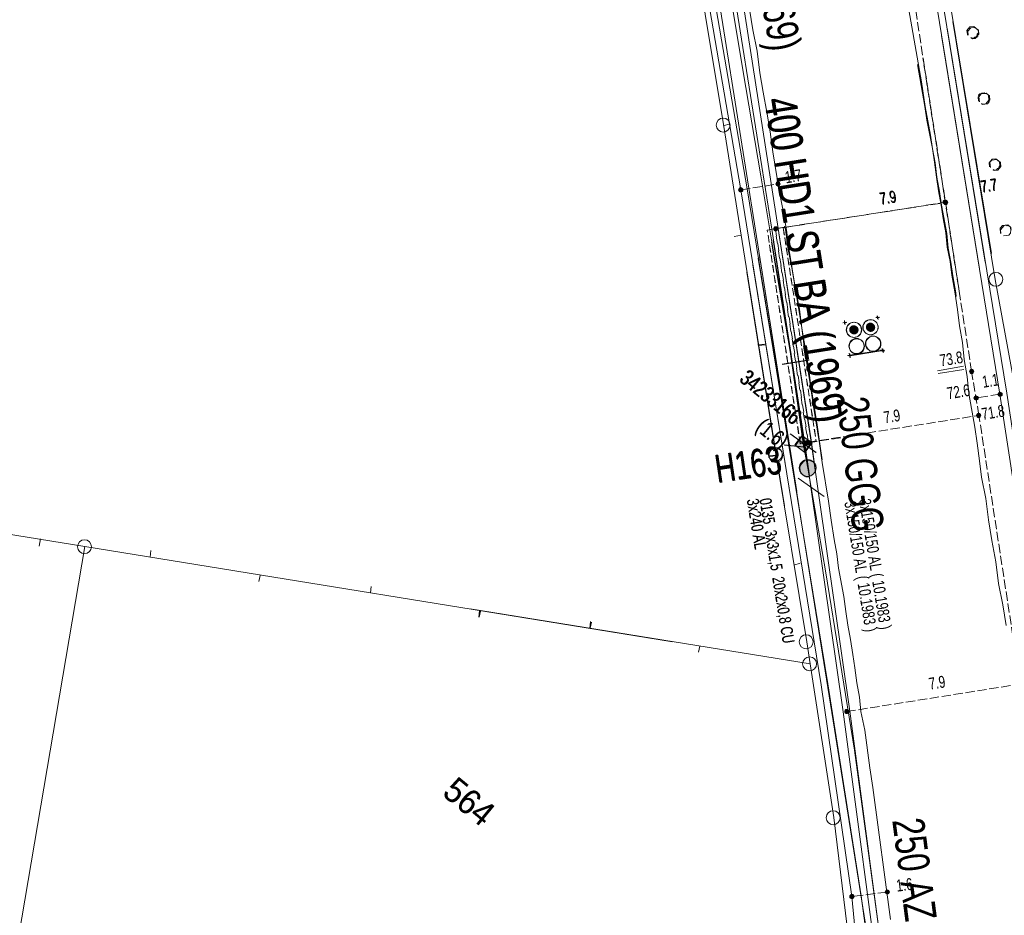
# Model space of a CAD drawing. Header units: metres. Extents: x -740 to 758, y -633 to 854.
# Tile 87 of 256: x -580 to -536, y 39 to 79. Entities that reach past the tile are written whole.
import ezdxf

# ---------------------------------------------------------------- set-up
doc = ezdxf.new("R2010")
doc.units = ezdxf.units.M
doc.header["$MEASUREMENT"] = 0
for name, pattern in [('333_125', [0.4576, 0.3328, -0.1248]), ('333_333', [0.6656, 0.3328, -0.3328]), ('416_125', [0.5408, 0.416, -0.1248])]:
    doc.linetypes.add(name, pattern=pattern)
for name, color, linetype in [('Gas.LOVION', 7, 'Continuous'), ('Grundkarte.LOVION', 7, 'Continuous'), ('Grundkarte_Text.LOVION', 7, 'Continuous'), ('Strom.LOVION', 7, 'Continuous'), ('StromBemass.LOVION', 7, 'Continuous'), ('Wasser.LOVION', 7, 'Continuous')]:
    doc.layers.add(name, color=color, linetype=linetype)
doc.styles.add('ERSTELLTER_STIL_1', font='arial.ttf')

msp = doc.modelspace()

# ---------------------------------------------------------------- hatches: boundary and pattern name
at = {"layer": 'Strom.LOVION', "linetype": 'Continuous', "lineweight": 18}
for points in [[(-542.863, 64.7), (-542.848, 64.72), (-542.836, 64.742), (-542.827, 64.766), (-542.821, 64.79), (-542.818, 64.815), (-542.818, 64.84), (-542.821, 64.865), (-542.828, 64.889), (-542.837, 64.913), (-542.849, 64.935), (-542.864, 64.955), (-542.881, 64.973), (-542.901, 64.989), (-542.922, 65.003), (-542.945, 65.013), (-542.969, 65.021), (-542.993, 65.026), (-543.019, 65.027), (-543.044, 65.026), (-543.068, 65.021), (-543.092, 65.013), (-543.115, 65.002), (-543.136, 64.989), (-543.156, 64.973), (-543.173, 64.954), (-543.187, 64.934), (-543.199, 64.912), (-543.209, 64.888), (-543.215, 64.864), (-543.218, 64.839), (-543.218, 64.814), (-543.215, 64.789), (-543.208, 64.764), (-543.199, 64.741), (-543.187, 64.719), (-543.172, 64.699), (-543.155, 64.68), (-543.135, 64.664), (-543.114, 64.651), (-543.091, 64.64), (-543.067, 64.633), (-543.042, 64.628), (-543.017, 64.627), (-542.992, 64.628), (-542.967, 64.633), (-542.944, 64.641), (-542.921, 64.652), (-542.9, 64.665), (-542.88, 64.681)], [(-542.844, 64.689), (-542.829, 64.709), (-542.817, 64.731), (-542.808, 64.755), (-542.802, 64.779), (-542.798, 64.804), (-542.799, 64.83), (-542.802, 64.855), (-542.808, 64.879), (-542.817, 64.903), (-542.83, 64.925), (-542.845, 64.945), (-542.862, 64.963), (-542.881, 64.979), (-542.903, 64.993), (-542.926, 65.004), (-542.95, 65.011), (-542.975, 65.016), (-543, 65.017), (-543.025, 65.016), (-543.05, 65.011), (-543.074, 65.003), (-543.096, 64.992), (-543.118, 64.979), (-543.137, 64.963), (-543.154, 64.944), (-543.169, 64.924), (-543.181, 64.901), (-543.19, 64.878), (-543.197, 64.853), (-543.2, 64.828), (-543.2, 64.803), (-543.196, 64.778), (-543.19, 64.754), (-543.181, 64.73), (-543.168, 64.708), (-543.154, 64.688), (-543.136, 64.669), (-543.117, 64.653), (-543.095, 64.64), (-543.072, 64.629), (-543.048, 64.622), (-543.024, 64.617), (-542.998, 64.615), (-542.973, 64.617), (-542.948, 64.622), (-542.924, 64.63), (-542.902, 64.641), (-542.88, 64.654), (-542.861, 64.67)], [(-542.117, 64.818), (-542.102, 64.838), (-542.09, 64.86), (-542.081, 64.883), (-542.075, 64.908), (-542.072, 64.933), (-542.072, 64.958), (-542.075, 64.983), (-542.081, 65.007), (-542.09, 65.03), (-542.103, 65.052), (-542.117, 65.073), (-542.135, 65.091), (-542.154, 65.107), (-542.175, 65.12), (-542.198, 65.131), (-542.222, 65.138), (-542.247, 65.143), (-542.272, 65.145), (-542.297, 65.143), (-542.321, 65.138), (-542.345, 65.13), (-542.368, 65.119), (-542.389, 65.106), (-542.408, 65.09), (-542.425, 65.072), (-542.44, 65.051), (-542.452, 65.029), (-542.461, 65.006), (-542.467, 64.981), (-542.471, 64.957), (-542.47, 64.931), (-542.467, 64.907), (-542.461, 64.882), (-542.452, 64.859), (-542.439, 64.837), (-542.425, 64.817), (-542.407, 64.798), (-542.388, 64.783), (-542.367, 64.769), (-542.344, 64.759), (-542.32, 64.751), (-542.295, 64.746), (-542.27, 64.745), (-542.245, 64.746), (-542.221, 64.751), (-542.197, 64.759), (-542.174, 64.77), (-542.153, 64.783), (-542.134, 64.799)], [(-542.098, 64.802), (-542.083, 64.823), (-542.071, 64.845), (-542.062, 64.868), (-542.056, 64.893), (-542.053, 64.918), (-542.053, 64.943), (-542.056, 64.968), (-542.062, 64.992), (-542.072, 65.016), (-542.084, 65.038), (-542.099, 65.058), (-542.116, 65.077), (-542.136, 65.093), (-542.157, 65.106), (-542.18, 65.117), (-542.204, 65.124), (-542.228, 65.129), (-542.254, 65.131), (-542.279, 65.129), (-542.304, 65.124), (-542.327, 65.116), (-542.35, 65.105), (-542.372, 65.092), (-542.391, 65.076), (-542.408, 65.057), (-542.423, 65.037), (-542.435, 65.015), (-542.444, 64.991), (-542.45, 64.967), (-542.453, 64.942), (-542.453, 64.917), (-542.45, 64.892), (-542.444, 64.867), (-542.434, 64.844), (-542.422, 64.822), (-542.407, 64.801), (-542.39, 64.783), (-542.37, 64.767), (-542.349, 64.754), (-542.326, 64.743), (-542.302, 64.735), (-542.278, 64.731), (-542.252, 64.729), (-542.227, 64.731), (-542.202, 64.736), (-542.178, 64.743), (-542.156, 64.754), (-542.134, 64.768), (-542.115, 64.784)], [(-542.215, 64.897), (-542.21, 64.904), (-542.205, 64.912), (-542.202, 64.92), (-542.2, 64.929), (-542.199, 64.938), (-542.199, 64.947), (-542.2, 64.955), (-542.202, 64.964), (-542.206, 64.972), (-542.21, 64.98), (-542.215, 64.987), (-542.221, 64.994), (-542.228, 64.999), (-542.236, 65.004), (-542.244, 65.008), (-542.252, 65.011), (-542.261, 65.012), (-542.27, 65.013), (-542.279, 65.012), (-542.288, 65.011), (-542.296, 65.008), (-542.304, 65.004), (-542.312, 64.999), (-542.319, 64.993), (-542.325, 64.987), (-542.33, 64.98), (-542.334, 64.972), (-542.337, 64.964), (-542.34, 64.955), (-542.341, 64.946), (-542.341, 64.937), (-542.339, 64.928), (-542.337, 64.92), (-542.334, 64.911), (-542.33, 64.904), (-542.324, 64.896), (-542.318, 64.89), (-542.311, 64.884), (-542.304, 64.88), (-542.296, 64.876), (-542.287, 64.873), (-542.278, 64.871), (-542.27, 64.871), (-542.261, 64.871), (-542.252, 64.873), (-542.243, 64.876), (-542.235, 64.88), (-542.228, 64.885), (-542.221, 64.89)], [(-542.202, 64.888), (-542.197, 64.895), (-542.192, 64.903), (-542.189, 64.911), (-542.187, 64.92), (-542.186, 64.929), (-542.186, 64.938), (-542.187, 64.947), (-542.189, 64.955), (-542.193, 64.964), (-542.197, 64.971), (-542.202, 64.979), (-542.208, 64.985), (-542.215, 64.991), (-542.223, 64.996), (-542.231, 64.999), (-542.24, 65.002), (-542.248, 65.004), (-542.257, 65.004), (-542.266, 65.004), (-542.275, 65.002), (-542.284, 64.999), (-542.292, 64.995), (-542.299, 64.991), (-542.306, 64.985), (-542.312, 64.978), (-542.318, 64.971), (-542.322, 64.963), (-542.325, 64.955), (-542.327, 64.946), (-542.328, 64.937), (-542.328, 64.928), (-542.327, 64.919), (-542.325, 64.911), (-542.322, 64.902), (-542.317, 64.894), (-542.312, 64.887), (-542.306, 64.881), (-542.299, 64.875), (-542.291, 64.87), (-542.283, 64.866), (-542.275, 64.864), (-542.266, 64.862), (-542.257, 64.861), (-542.248, 64.862), (-542.239, 64.864), (-542.231, 64.867), (-542.222, 64.87), (-542.215, 64.875), (-542.208, 64.881)], [(-542.96, 64.789), (-542.955, 64.797), (-542.95, 64.804), (-542.947, 64.813), (-542.945, 64.821), (-542.944, 64.83), (-542.944, 64.839), (-542.945, 64.848), (-542.947, 64.857), (-542.951, 64.865), (-542.955, 64.873), (-542.96, 64.88), (-542.966, 64.887), (-542.973, 64.892), (-542.981, 64.897), (-542.989, 64.901), (-542.998, 64.904), (-543.006, 64.905), (-543.015, 64.906), (-543.024, 64.905), (-543.033, 64.904), (-543.041, 64.901), (-543.05, 64.897), (-543.057, 64.892), (-543.064, 64.886), (-543.07, 64.88), (-543.075, 64.873), (-543.08, 64.865), (-543.083, 64.856), (-543.085, 64.848), (-543.086, 64.839), (-543.086, 64.83), (-543.085, 64.821), (-543.083, 64.812), (-543.079, 64.804), (-543.075, 64.796), (-543.07, 64.789), (-543.064, 64.782), (-543.057, 64.777), (-543.049, 64.772), (-543.041, 64.768), (-543.033, 64.765), (-543.024, 64.764), (-543.015, 64.763), (-543.006, 64.764), (-542.997, 64.766), (-542.989, 64.768), (-542.98, 64.772), (-542.973, 64.777), (-542.966, 64.783)], [(-542.944, 64.771), (-542.938, 64.778), (-542.934, 64.786), (-542.931, 64.795), (-542.929, 64.803), (-542.928, 64.812), (-542.928, 64.821), (-542.929, 64.83), (-542.931, 64.839), (-542.934, 64.847), (-542.939, 64.855), (-542.944, 64.862), (-542.95, 64.869), (-542.957, 64.875), (-542.965, 64.879), (-542.973, 64.883), (-542.981, 64.886), (-542.99, 64.888), (-542.999, 64.888), (-543.008, 64.887), (-543.017, 64.886), (-543.025, 64.883), (-543.034, 64.879), (-543.041, 64.874), (-543.048, 64.869), (-543.054, 64.862), (-543.059, 64.855), (-543.064, 64.847), (-543.067, 64.838), (-543.069, 64.83), (-543.07, 64.821), (-543.07, 64.812), (-543.069, 64.803), (-543.067, 64.794), (-543.063, 64.786), (-543.059, 64.778), (-543.054, 64.771), (-543.048, 64.764), (-543.041, 64.759), (-543.033, 64.754), (-543.025, 64.75), (-543.016, 64.747), (-543.008, 64.746), (-542.999, 64.745), (-542.99, 64.746), (-542.981, 64.747), (-542.972, 64.75), (-542.964, 64.754), (-542.957, 64.759), (-542.95, 64.765)]]:
    msp.add_hatch(color=150, dxfattribs=at).paths.add_polyline_path(points)
at = {"layer": 'StromBemass.LOVION', "linetype": 'Continuous', "lineweight": 13}
for points in [[(-548.011, 71.042), (-548.004, 71.052), (-547.998, 71.062), (-547.994, 71.073), (-547.991, 71.085), (-547.989, 71.097), (-547.989, 71.109), (-547.991, 71.121), (-547.994, 71.132), (-547.998, 71.143), (-548.004, 71.154), (-548.011, 71.163), (-548.019, 71.172), (-548.029, 71.18), (-548.039, 71.186), (-548.049, 71.191), (-548.061, 71.195), (-548.073, 71.197), (-548.085, 71.198), (-548.097, 71.197), (-548.108, 71.195), (-548.12, 71.191), (-548.131, 71.186), (-548.141, 71.179), (-548.15, 71.172), (-548.158, 71.163), (-548.165, 71.153), (-548.171, 71.143), (-548.175, 71.132), (-548.178, 71.12), (-548.18, 71.108), (-548.179, 71.096), (-548.178, 71.084), (-548.175, 71.073), (-548.17, 71.062), (-548.165, 71.051), (-548.158, 71.041), (-548.149, 71.033), (-548.14, 71.025), (-548.13, 71.019), (-548.119, 71.014), (-548.108, 71.01), (-548.096, 71.008), (-548.084, 71.007), (-548.072, 71.008), (-548.06, 71.01), (-548.049, 71.014), (-548.038, 71.019), (-548.028, 71.025), (-548.019, 71.033)], [(-546.341, 71.31), (-546.334, 71.32), (-546.328, 71.33), (-546.324, 71.341), (-546.321, 71.352), (-546.32, 71.364), (-546.32, 71.375), (-546.321, 71.387), (-546.324, 71.398), (-546.328, 71.409), (-546.334, 71.419), (-546.341, 71.429), (-546.349, 71.437), (-546.358, 71.445), (-546.368, 71.451), (-546.379, 71.456), (-546.39, 71.46), (-546.401, 71.462), (-546.413, 71.462), (-546.425, 71.462), (-546.436, 71.459), (-546.447, 71.456), (-546.458, 71.451), (-546.468, 71.444), (-546.477, 71.437), (-546.485, 71.428), (-546.491, 71.419), (-546.497, 71.409), (-546.501, 71.398), (-546.504, 71.386), (-546.506, 71.375), (-546.505, 71.363), (-546.504, 71.352), (-546.501, 71.34), (-546.497, 71.329), (-546.491, 71.319), (-546.484, 71.31), (-546.476, 71.301), (-546.467, 71.294), (-546.457, 71.288), (-546.447, 71.283), (-546.435, 71.279), (-546.424, 71.277), (-546.412, 71.276), (-546.401, 71.277), (-546.389, 71.279), (-546.378, 71.283), (-546.367, 71.288), (-546.358, 71.294), (-546.349, 71.302)], [(-538.837, 70.496), (-538.83, 70.506), (-538.824, 70.516), (-538.82, 70.527), (-538.817, 70.539), (-538.816, 70.55), (-538.816, 70.562), (-538.817, 70.574), (-538.82, 70.585), (-538.825, 70.596), (-538.83, 70.607), (-538.837, 70.616), (-538.845, 70.625), (-538.855, 70.632), (-538.865, 70.639), (-538.875, 70.644), (-538.887, 70.647), (-538.898, 70.649), (-538.91, 70.65), (-538.922, 70.649), (-538.933, 70.647), (-538.945, 70.643), (-538.955, 70.638), (-538.965, 70.632), (-538.974, 70.624), (-538.983, 70.616), (-538.989, 70.606), (-538.995, 70.596), (-538.999, 70.585), (-539.002, 70.573), (-539.004, 70.561), (-539.004, 70.55), (-539.002, 70.538), (-538.999, 70.526), (-538.995, 70.515), (-538.989, 70.505), (-538.982, 70.496), (-538.974, 70.487), (-538.965, 70.479), (-538.955, 70.473), (-538.944, 70.468), (-538.933, 70.464), (-538.921, 70.462), (-538.909, 70.462), (-538.898, 70.462), (-538.886, 70.465), (-538.875, 70.468), (-538.864, 70.473), (-538.854, 70.48), (-538.845, 70.487)], [(-538.816, 70.478), (-538.809, 70.487), (-538.803, 70.498), (-538.799, 70.508), (-538.796, 70.52), (-538.795, 70.531), (-538.795, 70.543), (-538.796, 70.555), (-538.799, 70.566), (-538.803, 70.577), (-538.809, 70.587), (-538.816, 70.597), (-538.824, 70.605), (-538.833, 70.613), (-538.843, 70.619), (-538.854, 70.624), (-538.865, 70.627), (-538.876, 70.63), (-538.888, 70.63), (-538.9, 70.629), (-538.911, 70.627), (-538.922, 70.624), (-538.933, 70.619), (-538.943, 70.612), (-538.952, 70.605), (-538.96, 70.596), (-538.967, 70.587), (-538.972, 70.576), (-538.976, 70.565), (-538.979, 70.554), (-538.981, 70.543), (-538.981, 70.531), (-538.979, 70.519), (-538.976, 70.508), (-538.972, 70.497), (-538.966, 70.487), (-538.959, 70.477), (-538.951, 70.469), (-538.942, 70.461), (-538.932, 70.455), (-538.922, 70.45), (-538.911, 70.447), (-538.899, 70.444), (-538.887, 70.444), (-538.876, 70.444), (-538.864, 70.447), (-538.853, 70.45), (-538.842, 70.455), (-538.833, 70.462), (-538.824, 70.469)], [(-546.445, 69.292), (-546.438, 69.301), (-546.432, 69.312), (-546.428, 69.323), (-546.425, 69.334), (-546.424, 69.345), (-546.424, 69.357), (-546.425, 69.369), (-546.428, 69.38), (-546.433, 69.391), (-546.438, 69.401), (-546.445, 69.411), (-546.453, 69.419), (-546.462, 69.426), (-546.472, 69.433), (-546.483, 69.438), (-546.494, 69.441), (-546.505, 69.443), (-546.517, 69.444), (-546.529, 69.443), (-546.54, 69.441), (-546.551, 69.437), (-546.562, 69.432), (-546.571, 69.426), (-546.58, 69.419), (-546.588, 69.41), (-546.595, 69.401), (-546.601, 69.39), (-546.605, 69.379), (-546.608, 69.368), (-546.609, 69.357), (-546.609, 69.345), (-546.608, 69.333), (-546.605, 69.322), (-546.601, 69.311), (-546.595, 69.301), (-546.588, 69.292), (-546.58, 69.283), (-546.571, 69.276), (-546.561, 69.269), (-546.551, 69.264), (-546.539, 69.261), (-546.528, 69.259), (-546.516, 69.258), (-546.505, 69.259), (-546.493, 69.261), (-546.482, 69.265), (-546.471, 69.27), (-546.462, 69.276), (-546.453, 69.283)], [(-537.652, 62.892), (-537.646, 62.902), (-537.64, 62.912), (-537.636, 62.923), (-537.633, 62.934), (-537.631, 62.946), (-537.631, 62.958), (-537.633, 62.969), (-537.636, 62.981), (-537.64, 62.992), (-537.646, 63.002), (-537.653, 63.012), (-537.661, 63.02), (-537.67, 63.028), (-537.68, 63.034), (-537.691, 63.039), (-537.702, 63.043), (-537.713, 63.045), (-537.725, 63.045), (-537.737, 63.045), (-537.749, 63.042), (-537.76, 63.039), (-537.77, 63.034), (-537.78, 63.027), (-537.789, 63.02), (-537.797, 63.011), (-537.804, 63.002), (-537.81, 62.991), (-537.814, 62.98), (-537.817, 62.969), (-537.819, 62.957), (-537.819, 62.945), (-537.817, 62.934), (-537.814, 62.922), (-537.81, 62.911), (-537.804, 62.901), (-537.797, 62.892), (-537.789, 62.883), (-537.78, 62.876), (-537.77, 62.869), (-537.759, 62.864), (-537.748, 62.861), (-537.736, 62.859), (-537.725, 62.858), (-537.713, 62.859), (-537.701, 62.861), (-537.69, 62.865), (-537.679, 62.87), (-537.67, 62.876), (-537.66, 62.883)], [(-537.653, 62.897), (-537.647, 62.907), (-537.641, 62.917), (-537.637, 62.928), (-537.634, 62.939), (-537.632, 62.951), (-537.632, 62.963), (-537.634, 62.974), (-537.637, 62.985), (-537.641, 62.996), (-537.647, 63.007), (-537.654, 63.016), (-537.662, 63.024), (-537.671, 63.032), (-537.681, 63.038), (-537.691, 63.043), (-537.703, 63.047), (-537.714, 63.049), (-537.726, 63.05), (-537.737, 63.049), (-537.749, 63.047), (-537.76, 63.043), (-537.771, 63.038), (-537.78, 63.032), (-537.789, 63.024), (-537.797, 63.016), (-537.804, 63.006), (-537.81, 62.996), (-537.814, 62.985), (-537.817, 62.974), (-537.818, 62.962), (-537.818, 62.95), (-537.817, 62.939), (-537.814, 62.927), (-537.81, 62.916), (-537.804, 62.906), (-537.797, 62.897), (-537.789, 62.888), (-537.78, 62.881), (-537.77, 62.875), (-537.759, 62.87), (-537.748, 62.866), (-537.737, 62.864), (-537.725, 62.863), (-537.713, 62.864), (-537.702, 62.866), (-537.691, 62.87), (-537.68, 62.875), (-537.67, 62.881), (-537.661, 62.889)], [(-537.454, 61.705), (-537.447, 61.715), (-537.442, 61.726), (-537.437, 61.737), (-537.434, 61.748), (-537.433, 61.76), (-537.433, 61.772), (-537.434, 61.784), (-537.437, 61.795), (-537.442, 61.806), (-537.448, 61.816), (-537.455, 61.826), (-537.463, 61.835), (-537.472, 61.842), (-537.482, 61.849), (-537.493, 61.854), (-537.504, 61.857), (-537.516, 61.859), (-537.528, 61.86), (-537.539, 61.859), (-537.551, 61.857), (-537.562, 61.853), (-537.573, 61.848), (-537.583, 61.842), (-537.592, 61.834), (-537.6, 61.826), (-537.607, 61.816), (-537.613, 61.805), (-537.617, 61.794), (-537.62, 61.783), (-537.622, 61.771), (-537.622, 61.759), (-537.62, 61.747), (-537.617, 61.736), (-537.613, 61.725), (-537.607, 61.715), (-537.6, 61.705), (-537.592, 61.696), (-537.583, 61.689), (-537.573, 61.682), (-537.562, 61.677), (-537.55, 61.674), (-537.539, 61.672), (-537.527, 61.671), (-537.515, 61.672), (-537.503, 61.674), (-537.492, 61.678), (-537.481, 61.683), (-537.471, 61.689), (-537.462, 61.697)], [(-536.373, 61.868), (-536.366, 61.878), (-536.361, 61.888), (-536.356, 61.899), (-536.353, 61.911), (-536.352, 61.923), (-536.352, 61.935), (-536.353, 61.947), (-536.356, 61.958), (-536.361, 61.969), (-536.367, 61.98), (-536.374, 61.99), (-536.382, 61.998), (-536.391, 62.006), (-536.401, 62.012), (-536.412, 62.017), (-536.424, 62.021), (-536.436, 62.023), (-536.447, 62.024), (-536.459, 62.023), (-536.471, 62.021), (-536.483, 62.017), (-536.493, 62.012), (-536.503, 62.006), (-536.513, 61.998), (-536.521, 61.989), (-536.528, 61.979), (-536.534, 61.969), (-536.538, 61.958), (-536.541, 61.946), (-536.542, 61.934), (-536.542, 61.922), (-536.541, 61.91), (-536.538, 61.899), (-536.533, 61.888), (-536.528, 61.877), (-536.52, 61.868), (-536.512, 61.859), (-536.503, 61.851), (-536.493, 61.845), (-536.482, 61.84), (-536.471, 61.836), (-536.459, 61.834), (-536.447, 61.833), (-536.435, 61.834), (-536.423, 61.836), (-536.412, 61.84), (-536.401, 61.845), (-536.391, 61.852), (-536.382, 61.859)], [(-537.34, 60.922), (-537.333, 60.931), (-537.328, 60.941), (-537.324, 60.952), (-537.321, 60.963), (-537.319, 60.975), (-537.32, 60.986), (-537.321, 60.998), (-537.324, 61.009), (-537.328, 61.019), (-537.334, 61.03), (-537.341, 61.039), (-537.349, 61.047), (-537.357, 61.055), (-537.367, 61.061), (-537.378, 61.066), (-537.389, 61.069), (-537.4, 61.071), (-537.411, 61.072), (-537.423, 61.071), (-537.434, 61.069), (-537.445, 61.065), (-537.456, 61.06), (-537.465, 61.054), (-537.474, 61.047), (-537.482, 61.038), (-537.489, 61.029), (-537.494, 61.019), (-537.499, 61.008), (-537.501, 60.997), (-537.503, 60.986), (-537.503, 60.974), (-537.501, 60.963), (-537.498, 60.951), (-537.494, 60.941), (-537.489, 60.931), (-537.482, 60.921), (-537.474, 60.913), (-537.465, 60.906), (-537.455, 60.899), (-537.445, 60.895), (-537.434, 60.891), (-537.422, 60.889), (-537.411, 60.888), (-537.399, 60.889), (-537.388, 60.891), (-537.377, 60.895), (-537.367, 60.9), (-537.357, 60.906), (-537.348, 60.913)], [(-545.014, 59.71), (-545.007, 59.72), (-545.002, 59.73), (-544.998, 59.741), (-544.995, 59.753), (-544.993, 59.764), (-544.993, 59.776), (-544.995, 59.788), (-544.998, 59.799), (-545.002, 59.81), (-545.008, 59.82), (-545.015, 59.83), (-545.023, 59.838), (-545.032, 59.846), (-545.042, 59.852), (-545.053, 59.857), (-545.064, 59.861), (-545.075, 59.863), (-545.087, 59.864), (-545.099, 59.863), (-545.11, 59.861), (-545.122, 59.857), (-545.132, 59.852), (-545.142, 59.846), (-545.151, 59.838), (-545.159, 59.829), (-545.166, 59.82), (-545.172, 59.81), (-545.176, 59.799), (-545.179, 59.787), (-545.18, 59.775), (-545.18, 59.764), (-545.179, 59.752), (-545.176, 59.741), (-545.172, 59.73), (-545.166, 59.719), (-545.159, 59.71), (-545.151, 59.701), (-545.142, 59.694), (-545.132, 59.687), (-545.121, 59.683), (-545.11, 59.679), (-545.098, 59.677), (-545.087, 59.676), (-545.075, 59.677), (-545.063, 59.679), (-545.052, 59.683), (-545.041, 59.688), (-545.031, 59.694), (-545.022, 59.702)], [(-544.999, 59.702), (-544.993, 59.712), (-544.987, 59.722), (-544.983, 59.733), (-544.98, 59.744), (-544.978, 59.756), (-544.978, 59.768), (-544.98, 59.779), (-544.983, 59.791), (-544.987, 59.802), (-544.993, 59.812), (-545, 59.821), (-545.008, 59.83), (-545.017, 59.837), (-545.027, 59.844), (-545.038, 59.849), (-545.049, 59.852), (-545.06, 59.854), (-545.072, 59.855), (-545.084, 59.854), (-545.095, 59.852), (-545.106, 59.848), (-545.117, 59.843), (-545.127, 59.837), (-545.136, 59.83), (-545.144, 59.821), (-545.151, 59.811), (-545.156, 59.801), (-545.161, 59.79), (-545.164, 59.779), (-545.165, 59.767), (-545.165, 59.755), (-545.164, 59.744), (-545.161, 59.732), (-545.156, 59.721), (-545.151, 59.711), (-545.144, 59.702), (-545.136, 59.693), (-545.126, 59.686), (-545.117, 59.679), (-545.106, 59.674), (-545.095, 59.671), (-545.083, 59.669), (-545.071, 59.668), (-545.06, 59.669), (-545.048, 59.671), (-545.037, 59.675), (-545.026, 59.68), (-545.016, 59.686), (-545.007, 59.693)], [(-543.254, 47.634), (-543.247, 47.644), (-543.241, 47.654), (-543.237, 47.665), (-543.234, 47.676), (-543.233, 47.688), (-543.233, 47.7), (-543.234, 47.711), (-543.237, 47.723), (-543.241, 47.734), (-543.247, 47.744), (-543.254, 47.753), (-543.262, 47.762), (-543.271, 47.769), (-543.281, 47.775), (-543.292, 47.78), (-543.303, 47.784), (-543.314, 47.786), (-543.326, 47.787), (-543.338, 47.786), (-543.349, 47.784), (-543.36, 47.78), (-543.371, 47.775), (-543.381, 47.769), (-543.39, 47.761), (-543.398, 47.753), (-543.405, 47.743), (-543.41, 47.733), (-543.415, 47.722), (-543.417, 47.711), (-543.419, 47.699), (-543.419, 47.687), (-543.417, 47.676), (-543.414, 47.664), (-543.41, 47.654), (-543.404, 47.643), (-543.397, 47.634), (-543.389, 47.625), (-543.38, 47.618), (-543.37, 47.612), (-543.36, 47.607), (-543.349, 47.603), (-543.337, 47.601), (-543.325, 47.6), (-543.314, 47.601), (-543.302, 47.603), (-543.291, 47.607), (-543.281, 47.612), (-543.271, 47.618), (-543.262, 47.626)], [(-543.023, 39.334), (-543.016, 39.344), (-543.01, 39.355), (-543.006, 39.366), (-543.003, 39.378), (-543.001, 39.389), (-543.001, 39.401), (-543.003, 39.413), (-543.006, 39.425), (-543.01, 39.436), (-543.016, 39.447), (-543.023, 39.456), (-543.031, 39.465), (-543.041, 39.473), (-543.051, 39.479), (-543.062, 39.484), (-543.073, 39.488), (-543.085, 39.49), (-543.097, 39.491), (-543.109, 39.49), (-543.121, 39.488), (-543.132, 39.484), (-543.143, 39.479), (-543.153, 39.472), (-543.163, 39.465), (-543.171, 39.456), (-543.178, 39.446), (-543.184, 39.436), (-543.188, 39.424), (-543.191, 39.413), (-543.192, 39.401), (-543.192, 39.389), (-543.191, 39.377), (-543.188, 39.365), (-543.183, 39.354), (-543.177, 39.344), (-543.17, 39.334), (-543.162, 39.325), (-543.153, 39.318), (-543.143, 39.311), (-543.132, 39.306), (-543.12, 39.302), (-543.108, 39.3), (-543.096, 39.299), (-543.084, 39.3), (-543.073, 39.302), (-543.061, 39.306), (-543.05, 39.311), (-543.04, 39.318), (-543.031, 39.326)], [(-541.432, 39.537), (-541.425, 39.547), (-541.42, 39.557), (-541.415, 39.568), (-541.412, 39.58), (-541.411, 39.592), (-541.411, 39.604), (-541.412, 39.616), (-541.415, 39.627), (-541.42, 39.638), (-541.426, 39.649), (-541.433, 39.658), (-541.441, 39.667), (-541.45, 39.675), (-541.46, 39.681), (-541.471, 39.686), (-541.482, 39.69), (-541.494, 39.692), (-541.506, 39.692), (-541.518, 39.692), (-541.53, 39.689), (-541.541, 39.686), (-541.552, 39.681), (-541.562, 39.674), (-541.571, 39.667), (-541.579, 39.658), (-541.586, 39.648), (-541.592, 39.638), (-541.596, 39.627), (-541.599, 39.615), (-541.601, 39.603), (-541.601, 39.591), (-541.599, 39.579), (-541.596, 39.568), (-541.592, 39.557), (-541.586, 39.546), (-541.579, 39.537), (-541.571, 39.528), (-541.561, 39.52), (-541.551, 39.514), (-541.54, 39.509), (-541.529, 39.505), (-541.517, 39.503), (-541.505, 39.502), (-541.494, 39.503), (-541.482, 39.506), (-541.47, 39.509), (-541.46, 39.514), (-541.45, 39.521), (-541.44, 39.528)]]:
    msp.add_hatch(color=7, dxfattribs=at).paths.add_polyline_path(points)
at = {"layer": 'Wasser.LOVION', "linetype": 'Continuous', "lineweight": 13}
for points in [[(-545.65, 59.658), (-545.219, 59.331), (-544.908, 59.775), (-545.336, 60.073)], [(-545.624, 59.637), (-545.209, 59.323), (-544.882, 59.754), (-545.326, 60.065)], [(-544.793, 58.385), (-544.765, 58.423), (-544.743, 58.464), (-544.725, 58.508), (-544.714, 58.554), (-544.708, 58.6), (-544.708, 58.648), (-544.714, 58.694), (-544.726, 58.74), (-544.744, 58.784), (-544.766, 58.825), (-544.794, 58.863), (-544.827, 58.897), (-544.863, 58.927), (-544.903, 58.952), (-544.946, 58.972), (-544.99, 58.986), (-545.037, 58.995), (-545.084, 58.998), (-545.131, 58.995), (-545.177, 58.986), (-545.222, 58.971), (-545.264, 58.951), (-545.304, 58.925), (-545.34, 58.895), (-545.372, 58.861), (-545.4, 58.823), (-545.422, 58.781), (-545.439, 58.737), (-545.451, 58.692), (-545.457, 58.645), (-545.457, 58.598), (-545.451, 58.551), (-545.439, 58.506), (-545.421, 58.462), (-545.398, 58.421), (-545.371, 58.383), (-545.338, 58.349), (-545.302, 58.319), (-545.262, 58.294), (-545.219, 58.274), (-545.175, 58.259), (-545.128, 58.251), (-545.081, 58.248), (-545.034, 58.251), (-544.988, 58.26), (-544.943, 58.275), (-544.901, 58.295), (-544.861, 58.32), (-544.825, 58.35)], [(-545.116, 58.977), (-545.129, 58.961), (-545.217, 58.952), (-545.243, 58.92), (-545.273, 58.917), (-545.405, 58.757), (-545.402, 58.728), (-545.428, 58.695), (-545.426, 58.666), (-545.439, 58.65), (-545.422, 58.474), (-545.405, 58.461), (-545.403, 58.432), (-545.387, 58.419), (-545.384, 58.389), (-545.223, 58.257), (-545.194, 58.26), (-545.162, 58.234), (-545.103, 58.24), (-545.071, 58.213), (-545.042, 58.216), (-544.698, 58.634), (-544.71, 58.751), (-544.742, 58.777), (-544.745, 58.807), (-544.793, 58.846), (-544.796, 58.875), (-544.844, 58.915), (-544.873, 58.912), (-544.921, 58.952), (-544.951, 58.949), (-544.983, 58.975), (-545.041, 58.97), (-545.057, 58.983)]]:
    msp.add_hatch(color=7, dxfattribs=at).paths.add_polyline_path(points)

# ---------------------------------------------------------------- linework, layer by layer
at = {"layer": 'Gas.LOVION', "color": 1, "linetype": 'Continuous', "lineweight": 18}
for points in [[(-545.57, 57.573), (-547.165, 67.688), (-548.998, 79.183), (-550.103, 85.799), (-551.635, 94.974), (-552.907, 102.535), (-553.623, 106.839), (-555.364, 117.235), (-557.304, 128.764), (-559.285, 140.57), (-561.231, 152.158), (-561.697, 163.875), (-560.493, 175.594), (-559.342, 179.386)], [(-553.308, -94.781), (-554.068, -88.826), (-554.248, -76.859), (-553.644, -68.066), (-553.432, -64.794), (-551.678, -53.258), (-549.789, -41.296), (-547.931, -29.469), (-547.532, -27.346), (-545.724, -19.086), (-545.756, -18.764), (-545.642, -18.265), (-544.26, -8.362), (-543.807, -5.746), (-543.71, -5.072), (-542.264, 3.567), (-541.324, 14.964), (-541.343, 15.302), (-541.368, 25.23), (-542.247, 36.642), (-543.885, 46.9), (-545.31, 55.879), (-547.175, 67.696), (-547.244, 68.103)]]:
    msp.add_lwpolyline(points, dxfattribs=at)
at = {"layer": 'Grundkarte.LOVION', "color": 253, "linetype": 'Continuous', "lineweight": 18}
for points in [[(-631.855, 208.532), (-562.276, 165.563), (-562.399, 162.595), (-562.102, 155.619), (-561.28, 148.429), (-559.722, 138.532), (-557.967, 128.744), (-556.264, 118.891), (-553.705, 103.594), (-552.582, 96.64), (-551.747, 91.431), (-551.314, 88.814), (-548.864, 74.039), (-546.5, 59.226), (-546.127, 56.928)], [(-501.852, 123.333), (-497.862, 107.615), (-519.179, 102.25), (-497.862, 107.615), (-486.99, 64.433), (-474.589, 14.986), (-497.087, 9.299), (-514.91, 4.778), (-532.069, 0.411), (-531.009, 9.825), (-530.592, 17.343), (-530.721, 25.311), (-531.329, 33.35), (-532.589, 43.216), (-533.874, 51.219), (-534.097, 52.586), (-534.697, 56.31), (-535.206, 59.098), (-536.667, 67.083), (-538.567, 78.661)], [(-536.83, 68.24), (-539.074, 81.823)], [(-547.812, 67.412), (-546.51, 59.234), (-545.126, 50.828), (-544.97, 49.838), (-560.226, 52.307), (-544.97, 49.838), (-543.912, 42.937), (-542.704, 33.006)], [(-608.195, 5.845), (-599.228, 58.622), (-577.514, 55.1), (-585.299, 9.266), (-577.514, 55.1), (-551.146, 50.821), (-577.514, 55.1), (-599.228, 58.622), (-608.195, 5.845)]]:
    msp.add_lwpolyline(points, dxfattribs=at)
at = {"layer": 'Grundkarte.LOVION', "color": 8, "linetype": 'Continuous', "lineweight": 18}
for points in [[(-546.127, 56.928), (-546.5, 59.226), (-548.864, 74.039), (-551.314, 88.814), (-551.747, 91.431), (-552.582, 96.64), (-553.705, 103.594), (-556.264, 118.891), (-557.967, 128.744), (-559.722, 138.532), (-561.28, 148.429), (-562.102, 155.619), (-562.399, 162.595), (-562.276, 165.563), (-562.106, 169.569), (-561.495, 174.506), (-560.404, 179.371), (-560.174, 180.044), (-560.404, 179.371), (-561.495, 174.506), (-562.106, 169.569), (-562.276, 165.563), (-631.855, 208.532)], [(-546.127, 56.928), (-546.5, 59.226), (-548.864, 74.039), (-551.314, 88.814), (-551.747, 91.431), (-552.582, 96.64), (-553.705, 103.594), (-556.264, 118.891), (-557.967, 128.744), (-559.722, 138.532), (-561.28, 148.429), (-562.102, 155.619), (-562.399, 162.595), (-562.276, 165.563), (-562.106, 169.569), (-561.495, 174.506), (-560.404, 179.371), (-560.174, 180.044)], [(-549.28, 171.089), (-549.65, 169.132), (-550.158, 163.142), (-550.126, 156.17), (-549.636, 149.952), (-548.468, 141.022), (-547.095, 131.816), (-546.253, 126.224), (-543.888, 111.411), (-541.529, 96.657), (-539.074, 81.823), (-536.83, 68.24)], [(-551.146, 50.821), (-577.514, 55.1), (-599.228, 58.622), (-621.842, 62.293), (-692.933, 73.874), (-721.202, 91.238), (-700.601, 126), (-674.519, 111.348), (-551.747, 91.431), (-551.314, 88.814), (-548.864, 74.039), (-546.5, 59.226), (-546.127, 56.928)], [(-474.589, 14.986), (-486.99, 64.433), (-497.862, 107.615), (-501.852, 123.333), (-497.862, 107.615), (-519.179, 102.25), (-497.862, 107.615), (-486.99, 64.433), (-534.097, 52.586), (-534.697, 56.31), (-535.206, 59.098), (-536.667, 67.083), (-538.567, 78.661), (-536.667, 67.083), (-535.206, 59.098), (-534.697, 56.31), (-534.097, 52.586), (-533.874, 51.219), (-532.589, 43.216), (-531.329, 33.35)], [(-551.314, 88.814), (-548.864, 74.039), (-546.5, 59.226), (-546.127, 56.928)], [(-538.415, 66.312), (-538.432, 66.488), (-538.565, 67.243), (-538.654, 67.855), (-538.776, 68.493), (-538.839, 69.137), (-539.082, 70.414), (-539.171, 71.026), (-539.293, 71.664), (-539.356, 72.308), (-539.477, 72.947), (-539.566, 73.559), (-539.81, 74.835), (-539.977, 75.942), (-541.373, 83.874)], [(-539.074, 81.823), (-536.83, 68.24), (-539.074, 81.823)], [(-547.685, 79.208), (-547.535, 78.277), (-547.353, 77.32), (-547.229, 76.356), (-547.085, 75.484), (-546.908, 74.585), (-546.764, 73.712), (-546.646, 72.808), (-546.357, 71.062), (-546.18, 70.163), (-546.036, 69.291), (-545.918, 68.386), (-545.629, 66.641), (-545.452, 65.742), (-545.34, 64.896), (-545.051, 63.151), (-544.939, 62.305), (-544.65, 60.56), (-544.538, 59.713), (-544.437, 58.984)], [(-538.567, 78.661), (-536.667, 67.083), (-535.206, 59.098), (-534.697, 56.31), (-534.097, 52.586), (-533.874, 51.219), (-532.589, 43.216), (-531.329, 33.35)], [(-536.183, 51.554), (-536.333, 52.486), (-536.515, 53.443), (-536.639, 54.406), (-536.821, 55.364), (-536.971, 56.295), (-537.095, 57.258), (-537.277, 58.216), (-537.378, 58.945), (-537.485, 59.732), (-537.586, 60.461), (-537.852, 61.972), (-537.926, 62.733), (-538.059, 63.489), (-538.133, 64.25), (-538.266, 65.006), (-538.367, 65.735), (-538.474, 66.522), (-538.607, 67.278), (-538.696, 67.89), (-538.818, 68.528), (-538.881, 69.172), (-539.002, 69.81), (-539.092, 70.422), (-539.213, 71.061), (-539.302, 71.673), (-539.398, 72.343), (-539.487, 72.955), (-539.73, 74.232), (-539.819, 74.844), (-540.152, 76.732)], [(-548.572, 74.067), (-548.859, 73.98)], [(-546.121, 69.469), (-546.078, 69.325), (-545.96, 68.421), (-545.783, 67.522), (-545.35, 64.904), (-545.238, 64.058), (-544.949, 62.313), (-544.837, 61.467), (-544.548, 59.722), (-544.435, 58.875), (-544.147, 57.13), (-544.034, 56.284), (-543.89, 55.412), (-543.768, 54.773), (-543.705, 54.129), (-543.462, 52.853), (-543.367, 52.182), (-543.278, 51.57), (-543.156, 50.932), (-543.061, 50.261), (-542.972, 49.649), (-542.877, 48.979), (-542.755, 48.34), (-542.692, 47.696), (-542.521, 46.856), (-542.297, 45.164), (-542.152, 44.291), (-541.366, 38.368)], [(-548.372, 69.003), (-548.053, 69.064)], [(-602.752, 0.564), (-602.074, 0.276), (-598.675, -0.633), (-587.311, -2.596), (-555.849, -7.884), (-553.782, -7.859), (-552.383, -7.663), (-551.771, -7.574), (-548.912, -6.585), (-547.343, -5.397), (-545.823, -3.416), (-544.373, -0.408), (-543.541, 6.501), (-542.736, 6.432), (-542.137, 15.417), (-541.997, 23.056), (-542.704, 33.006), (-543.912, 42.937), (-544.97, 49.838), (-545.126, 50.828), (-546.51, 59.234), (-547.812, 67.412)], [(-547.812, 67.412), (-546.51, 59.234), (-545.126, 50.828), (-544.97, 49.838), (-560.226, 52.307), (-544.97, 49.838), (-543.912, 42.937), (-542.704, 33.006)], [(-547.812, 67.412), (-546.51, 59.234), (-545.126, 50.828)], [(-542.704, 33.006), (-543.912, 42.937), (-544.97, 49.838), (-545.126, 50.828), (-546.51, 59.234), (-547.812, 67.412)], [(-547.023, 64.179), (-547.316, 64.15)], [(-546.981, 64.144), (-547.274, 64.116)], [(-551.146, 50.821), (-577.514, 55.1), (-599.228, 58.622), (-621.842, 62.293)], [(-546.829, 59.173), (-546.536, 59.202)], [(-546.787, 59.139), (-546.494, 59.168)], [(-608.195, 5.845), (-599.228, 58.622), (-577.514, 55.1), (-585.299, 9.266), (-577.514, 55.1), (-551.146, 50.821)], [(-579.555, 55.108), (-579.498, 55.438)], [(-574.541, 54.918), (-574.571, 54.619)], [(-545.411, 54.347), (-545.698, 54.259)], [(-569.706, 53.529), (-569.644, 53.801)], [(-564.66, 53.313), (-564.69, 53.014)], [(-544.97, 49.838), (-560.226, 52.307)], [(-559.835, 51.932), (-559.805, 52.23)], [(-559.825, 51.923), (-559.763, 52.195)], [(-554.821, 51.742), (-554.851, 51.443)], [(-554.779, 51.707), (-554.841, 51.435)], [(-549.986, 50.353), (-549.924, 50.625)]]:
    msp.add_lwpolyline(points, dxfattribs=at)
at = {"layer": 'Grundkarte.LOVION', "color": 3, "linetype": 'Continuous', "lineweight": 18}
for points in [[(-537.886, 78.047), (-537.919, 78.074), (-537.936, 78.249), (-537.804, 78.41), (-537.628, 78.427), (-537.435, 78.269), (-537.424, 78.152), (-537.477, 78.087), (-537.471, 78.029), (-537.524, 77.965), (-537.582, 77.959), (-537.609, 77.927), (-537.726, 77.915), (-537.758, 77.942)], [(-537.877, 78.039), (-537.894, 78.215), (-537.762, 78.376), (-537.586, 78.393), (-537.425, 78.261), (-537.408, 78.085), (-537.461, 78.021), (-537.455, 77.962), (-537.514, 77.956), (-537.567, 77.892), (-537.684, 77.881), (-537.716, 77.907)], [(-537.419, 75.078), (-537.436, 75.254), (-537.41, 75.286), (-537.415, 75.345), (-537.362, 75.409), (-537.304, 75.415), (-537.277, 75.447), (-537.16, 75.458), (-537.128, 75.432), (-537.07, 75.438), (-536.973, 75.358), (-536.95, 75.124), (-537.082, 74.963), (-537.258, 74.946), (-537.29, 74.973)], [(-537.377, 75.044), (-537.4, 75.278), (-537.294, 75.407), (-537.06, 75.429), (-536.931, 75.324), (-536.914, 75.148), (-536.94, 75.116), (-536.935, 75.057), (-537.014, 74.961), (-537.248, 74.938)], [(-536.925, 72.141), (-536.942, 72.317), (-536.81, 72.478), (-536.634, 72.495), (-536.474, 72.363), (-536.456, 72.187), (-536.509, 72.123), (-536.503, 72.064), (-536.562, 72.059), (-536.615, 71.994), (-536.732, 71.983), (-536.764, 72.009)], [(-536.883, 72.107), (-536.906, 72.341), (-536.826, 72.438), (-536.592, 72.46), (-536.431, 72.328), (-536.414, 72.153), (-536.546, 71.992), (-536.722, 71.975), (-536.754, 72.001)], [(-536.425, 69.146), (-536.448, 69.38), (-536.342, 69.509), (-536.108, 69.532), (-535.979, 69.426), (-535.962, 69.25), (-535.989, 69.218), (-535.983, 69.16), (-536.062, 69.063), (-536.296, 69.04)], [(-536.415, 69.138), (-536.432, 69.314), (-536.274, 69.506), (-536.157, 69.518), (-536.125, 69.491), (-536.066, 69.497), (-535.97, 69.418), (-535.964, 69.359), (-535.932, 69.333)]]:
    msp.add_lwpolyline(points, dxfattribs=at)
at = {"layer": 'Grundkarte.LOVION', "color": 9, "linetype": 'Continuous', "lineweight": 18}
for centre, radius in [((-548.869, 74.009), 0.312), ((-536.643, 67.088), 0.311), ((-546.532, 59.236), 0.313), ((-546.508, 59.185), 0.313), ((-577.522, 55.091), 0.312), ((-545.147, 50.826), 0.314), ((-544.994, 49.836), 0.314), ((-543.938, 42.932), 0.314)]:
    msp.add_circle(centre, radius, dxfattribs=at)
at = {"layer": 'Strom.LOVION', "color": 94, "linetype": 'Continuous', "lineweight": 18}
for points in [[(-556.299, 122.877), (-552.218, 97.607), (-551.526, 92.946), (-550.646, 87.726), (-549.902, 86.011), (-549.536, 83.933), (-549.723, 82.364), (-547.798, 71.143), (-545.583, 57.557)], [(-547.297, 68.039), (-544.173, 48.941), (-542.681, 39.422), (-541.954, 33.951), (-541.26, 24.28), (-541.28, 18.589), (-540.874, 16.102), (-541.571, 8.571), (-542.733, 0.048), (-548.195, -31.298)]]:
    msp.add_lwpolyline(points, dxfattribs=at)
at = {"layer": 'Strom.LOVION', "color": 1, "linetype": 'Continuous', "lineweight": 18}
for points in [[(-545.769, 119.769), (-541.263, 91.511), (-537.368, 67.552)], [(-537.117, 67.857), (-540.973, 91.569), (-545.193, 118.111)], [(-545.834, 57.252), (-548.075, 71.101), (-549.985, 82.175), (-549.819, 83.95), (-550.2, 86.041), (-550.757, 87.198), (-550.972, 87.887), (-551.832, 92.901), (-551.879, 93.236)], [(-535.676, -17.409), (-534.4, -11.27), (-532.291, 2.532), (-531.187, 15.571), (-531.589, 32.083), (-536.153, 61.976), (-538.818, 78.355)], [(-539.082, 78.034), (-536.458, 61.931), (-531.885, 32.083), (-531.496, 15.555), (-532.59, 2.562), (-534.701, -11.21), (-535.778, -16.518)], [(-554.481, -93.817), (-555, -88.356), (-555.175, -78.708), (-554.621, -69.418), (-553.749, -61.707), (-552.249, -51.201), (-550.356, -40.184), (-545.855, -12.005), (-543.52, 0.237), (-541.995, 12.903), (-542.157, 29.38), (-542.147, 29.425), (-543.107, 39.395), (-544.479, 48.896), (-547.548, 67.733)]]:
    msp.add_lwpolyline(points, dxfattribs=at)
at = {"layer": 'Strom.LOVION', "color": 150, "linetype": 'Continuous', "lineweight": 18}
for points in [[(-549.527, 87.319), (-549.064, 84.246), (-546.691, 69.345), (-545.204, 59.722), (-545.002, 58.264)], [(-550.122, 84.63), (-549.021, 84.856), (-548.782, 84.687), (-546.399, 69.374), (-544.914, 59.78), (-544.751, 58.569)], [(-546.372, 69.164), (-544.924, 59.788), (-543.196, 47.706), (-541.38, 34.126)], [(-546.623, 68.858), (-545.23, 59.744), (-543.488, 47.678), (-541.673, 34.097)]]:
    msp.add_lwpolyline(points, dxfattribs=at)
at = {"layer": 'Strom.LOVION', "color": 7, "linetype": '333_125', "lineweight": 13}
msp.add_lwpolyline([(-544.696, 59.816), (-545.409, 59.702), (-546.893, 69.296), (-546.18, 69.41)], close=True, dxfattribs=at)
msp.add_lwpolyline([(-546.174, 69.405), (-544.706, 59.824), (-545.418, 59.71), (-546.795, 68.649)], dxfattribs=at)
at = {"layer": 'Strom.LOVION', "color": 9, "linetype": '333_333', "lineweight": 18}
for points in [[(-546.529, 69.346), (-545.044, 59.753)], [(-546.491, 69.019), (-545.07, 59.774)]]:
    msp.add_lwpolyline(points, dxfattribs=at)
at = {"layer": 'Strom.LOVION', "color": 250, "linetype": 'Continuous', "lineweight": 18}
for points in [[(-542.027, 65.377), (-541.88, 65.391)], [(-541.961, 65.457), (-541.946, 65.311)], [(-541.951, 65.449), (-541.92, 65.289)], [(-543.511, 65.143), (-543.352, 65.173)], [(-543.501, 65.135), (-543.326, 65.152)], [(-543.432, 65.239), (-543.431, 65.077)], [(-543.422, 65.231), (-543.405, 65.056)], [(-542.017, 65.369), (-541.854, 65.37)], [(-543.294, 63.672), (-543.118, 63.689)], [(-543.268, 63.65), (-543.092, 63.668)], [(-543.214, 63.768), (-543.197, 63.592)], [(-543.188, 63.747), (-543.171, 63.571)], [(-541.809, 63.905), (-541.647, 63.907)], [(-541.783, 63.884), (-541.621, 63.885)], [(-541.743, 63.986), (-541.713, 63.826)], [(-541.717, 63.965), (-541.687, 63.805)]]:
    msp.add_lwpolyline(points, dxfattribs=at)
at = {"layer": 'Strom.LOVION', "color": 7, "linetype": 'Continuous', "lineweight": 13}
for points in [[(-543.206, 63.68), (-541.721, 63.914)], [(-543.18, 63.659), (-541.695, 63.893)], [(-546.226, 63.282), (-545.018, 63.474)], [(-546.216, 63.273), (-545.008, 63.465)]]:
    msp.add_lwpolyline(points, dxfattribs=at)
for centre, radius in [((-543.013, 64.819), 0.34), ((-542.994, 64.823), 0.341), ((-542.267, 64.94), 0.341), ((-542.256, 64.935), 0.341), ((-542.154, 64.199), 0.34), ((-542.132, 64.198), 0.34), ((-542.891, 64.096), 0.339), ((-542.878, 64.076), 0.34)]:
    msp.add_circle(centre, radius, dxfattribs=at)
at = {"layer": 'StromBemass.LOVION', "color": 7, "linetype": '416_125', "lineweight": 13}
for points in [[(-538.266, 66.459), (-541.147, 85.035), (-541.336, 86.213), (-541.659, 88.309), (-541.799, 89.286), (-542.138, 91.396), (-544.014, 103.33), (-546.796, 121.205), (-546.944, 122.107), (-550.327, 143.869), (-550.631, 145.761), (-551.459, 150.911), (-552.345, 156.647), (-553.696, 165.323), (-553.785, 165.935), (-554.114, 168.09), (-554.217, 168.686), (-554.337, 169.457), (-554.807, 172.455), (-555.389, 176.137)], [(-526.355, -9.966), (-527.442, -2.934), (-528.227, 2.072), (-528.394, 3.179), (-533.42, 35.391), (-535.542, 48.928), (-537.4, 60.982), (-537.725, 62.945), (-539.914, 77.021)], [(-548.075, 71.101), (-546.401, 71.368)], [(-546.516, 69.362), (-538.901, 70.535)], [(-546.174, 69.405), (-538.911, 70.543)], [(-536.458, 61.931), (-537.536, 61.767)], [(-545.099, 59.771), (-537.4, 60.982)], [(-545.073, 59.75), (-543.589, 59.984)], [(-543.342, 47.692), (-535.542, 48.928)], [(-541.516, 39.595), (-543.107, 39.395)]]:
    msp.add_lwpolyline(points, dxfattribs=at)
at = {"layer": 'StromBemass.LOVION', "color": 7, "linetype": 'Continuous', "lineweight": 13}
for points in [[(-539.251, 62.988), (-538.089, 63.19)], [(-539.224, 62.858), (-538.075, 63.044)]]:
    msp.add_lwpolyline(points, dxfattribs=at)
for centre, radius in [((-548.084, 71.102), 0.0954), ((-546.413, 71.369), 0.0931), ((-538.91, 70.556), 0.0943), ((-538.888, 70.537), 0.0933), ((-546.517, 69.351), 0.093), ((-537.725, 62.956), 0.0932), ((-537.725, 62.952), 0.0938), ((-537.527, 61.765), 0.0946), ((-536.447, 61.929), 0.0954), ((-537.411, 60.98), 0.0918), ((-545.087, 59.77), 0.0938), ((-545.072, 59.761), 0.0936), ((-543.326, 47.694), 0.0933), ((-543.097, 39.395), 0.0958), ((-541.506, 39.597), 0.095)]:
    msp.add_circle(centre, radius, dxfattribs=at)
at = {"layer": 'Wasser.LOVION', "color": 150, "linetype": 'Continuous', "lineweight": 18}
for points in [[(-545.002, 58.264), (-545.05, 58.599), (-545.193, 59.31), (-545.22, 59.44), (-545.259, 59.687), (-545.262, 59.717), (-545.841, 63.827), (-546.523, 67.78), (-547.176, 71.736), (-547.858, 75.689), (-548.511, 79.645)], [(-541.897, 38.05), (-542.446, 42.001), (-542.981, 45.969), (-544.26, 53.912), (-544.931, 57.748), (-545.075, 58.621), (-545.203, 59.318), (-545.285, 59.709), (-545.288, 59.738), (-545.867, 63.849), (-546.533, 67.788), (-546.702, 68.762)]]:
    msp.add_lwpolyline(points, dxfattribs=at)
at = {"layer": 'Wasser.LOVION', "color": 7, "linetype": 'Continuous', "lineweight": 13}
for points in [[(-544.715, 59.321), (-545.861, 60.155)], [(-544.706, 59.313), (-545.835, 60.133)], [(-545.258, 59.578), (-546.137, 59.655)], [(-545.232, 59.557), (-546.127, 59.647)], [(-545.028, 58.232), (-545.145, 58.221), (-545.194, 58.26), (-545.223, 58.257), (-545.384, 58.389), (-545.387, 58.419), (-545.403, 58.432), (-545.405, 58.461), (-545.422, 58.474), (-545.439, 58.65), (-545.426, 58.666), (-545.428, 58.695), (-545.402, 58.728), (-545.405, 58.757), (-545.273, 58.917), (-545.243, 58.92), (-545.217, 58.952), (-544.983, 58.975), (-544.951, 58.949), (-544.921, 58.952), (-544.873, 58.912), (-544.844, 58.915), (-544.796, 58.875), (-544.793, 58.846), (-544.745, 58.807), (-544.742, 58.777), (-544.71, 58.751), (-544.698, 58.634)], [(-544.345, 57.347), (-545.504, 58.165)]]:
    msp.add_lwpolyline(points, dxfattribs=at)
for points in [[(-545.65, 59.658), (-545.336, 60.073), (-544.908, 59.775), (-545.219, 59.331)], [(-545.624, 59.637), (-545.326, 60.065), (-544.882, 59.754), (-545.209, 59.323)]]:
    msp.add_lwpolyline(points, close=True, dxfattribs=at)
msp.add_circle((-545.082, 58.623), 0.375, dxfattribs=at)

# ---------------------------------------------------------------- texts
at = {"layer": 'Gas.LOVION', "color": 1, "linetype": 'Continuous', "lineweight": 18, "char_height": 1.42279, "attachment_point": 7, "rotation": 279.0129, "style": 'ERSTELLTER_STIL_1'}
for insert in [(-547.465, 75.081), (-547.439, 75.06)]:
    msp.add_mtext('{\\A1;\\W0.72072x;400 HD1 ST BA (1969)}', dxfattribs=dict(at, insert=insert))
at = {"layer": 'Grundkarte_Text.LOVION', "color": 7, "linetype": 'Continuous', "lineweight": 13, "char_height": 1.12432, "attachment_point": 7, "rotation": 320.5841, "style": 'ERSTELLTER_STIL_1'}
for insert in [(-561.539, 43.957), (-561.529, 43.949)]:
    msp.add_mtext('{\\A1;\\W0.89449x;564}', dxfattribs=dict(at, insert=insert))
at = {"layer": 'Strom.LOVION', "color": 1, "linetype": 'Continuous', "lineweight": 18, "char_height": 0.53355, "attachment_point": 7, "rotation": 279.2459, "style": 'ERSTELLTER_STIL_1'}
for insert in [(-547.827, 57.201), (-547.817, 57.193)]:
    msp.add_mtext('{\\A1;\\W0.72504x;3x240 AL}', dxfattribs=dict(at, insert=insert))
at = {"layer": 'Strom.LOVION', "color": 94, "linetype": 'Continuous', "lineweight": 18, "char_height": 0.53355, "attachment_point": 7, "rotation": 279.2459, "style": 'ERSTELLTER_STIL_1'}
for insert in [(-547.349, 57.209), (-547.339, 57.201)]:
    msp.add_mtext('{\\A1;\\W0.70016x;0135  3x3x1,5  20x2x0,8 CU }', dxfattribs=dict(at, insert=insert))
at = {"layer": 'Strom.LOVION', "color": 150, "linetype": 'Continuous', "lineweight": 18, "char_height": 0.53354, "attachment_point": 7, "rotation": 279.2446, "style": 'ERSTELLTER_STIL_1'}
for insert in [(-543.598, 57.057), (-542.943, 57.166)]:
    msp.add_mtext('{\\A1;\\W0.70401x;3x150/150 AL ( 10.1983 ) }', dxfattribs=dict(at, insert=insert))
at = {"layer": 'StromBemass.LOVION', "color": 7, "linetype": 'Continuous', "lineweight": 13, "char_height": 0.53355, "attachment_point": 7, "style": 'ERSTELLTER_STIL_1'}
for s, insert, rotation in [('{\\A1;\\W0.71558x;1.7}', (-546.053, 71.39), 9.2441), ('{\\A1;\\W0.71558x;7.7}', (-537.29, 70.984), 9.244), ('{\\A1;\\W0.71558x;7.7}', (-537.264, 70.963), 9.244), ('{\\A1;\\W0.71558x;7.9}', (-541.817, 70.435), 9.244), ('{\\A1;\\W0.71558x;7.9}', (-541.791, 70.414), 9.244), ('{\\A1;\\W0.71558x;73.8}', (-539.109, 63.168), 9.244), ('{\\A1;\\W0.71558x;1.1}', (-537.207, 62.218), 9.244), ('{\\A1;\\W0.71558x;72.6}', (-538.787, 61.693), 9.244), ('{\\A1;\\W0.71558x;71.8}', (-537.234, 60.766), 9.244), ('{\\A1;\\W0.71558x;7.9}', (-541.625, 60.612), 9.244), ('{\\A1;\\W0.71558x;7.9}', (-539.6, 48.662), 9.244), ('{\\A1;\\W0.71557x;1.6}', (-541.075, 39.604), 7.2438)]:
    msp.add_mtext(s, dxfattribs=dict(at, insert=insert, rotation=rotation))
at = {"layer": 'Wasser.LOVION', "color": 150, "linetype": 'Continuous', "lineweight": 18, "char_height": 1.42279, "attachment_point": 7, "style": 'ERSTELLTER_STIL_1'}
for s, insert, rotation in [('{\\A1;\\W0.72425x;250 AZ XA XI (1969)}', (-549.413, 90.275), 279.6405), ('{\\A1;\\W0.71559x;250 GGG}', (-543.805, 61.727), 276.9738), ('{\\A1;\\W0.72425x;250 AZ XA XI (1969)}', (-541.716, 42.765), 277.4532)]:
    msp.add_mtext(s, dxfattribs=dict(at, insert=insert, rotation=rotation))
at = {"layer": 'Wasser.LOVION', "color": 7, "linetype": 'Continuous', "lineweight": 13, "attachment_point": 7, "style": 'ERSTELLTER_STIL_1'}
for s, insert, char_height, rotation in [('{\\A1;\\W0.71559x;34233166}', (-548.2, 62.537), 0.7114, 320.5841), ('{\\A1;\\W0.71559x;34233166}', (-548.174, 62.516), 0.71139, 320.5837), ('{\\A1;\\W0.71558x;(1.6)}', (-547.597, 60.197), 0.7114, 320.5841), ('{\\A1;\\W0.71558x;(1.6)}', (-547.587, 60.189), 0.7114, 320.5841), ('{\\A1;\\W0.71562x;H163}', (-549.142, 57.944), 1.24491, 8.4783), ('{\\A1;\\W0.71562x;H163}', (-549.116, 57.922), 1.24491, 8.4781)]:
    msp.add_mtext(s, dxfattribs=dict(at, insert=insert, char_height=char_height, rotation=rotation))

doc.saveas('drawing.dxf')
